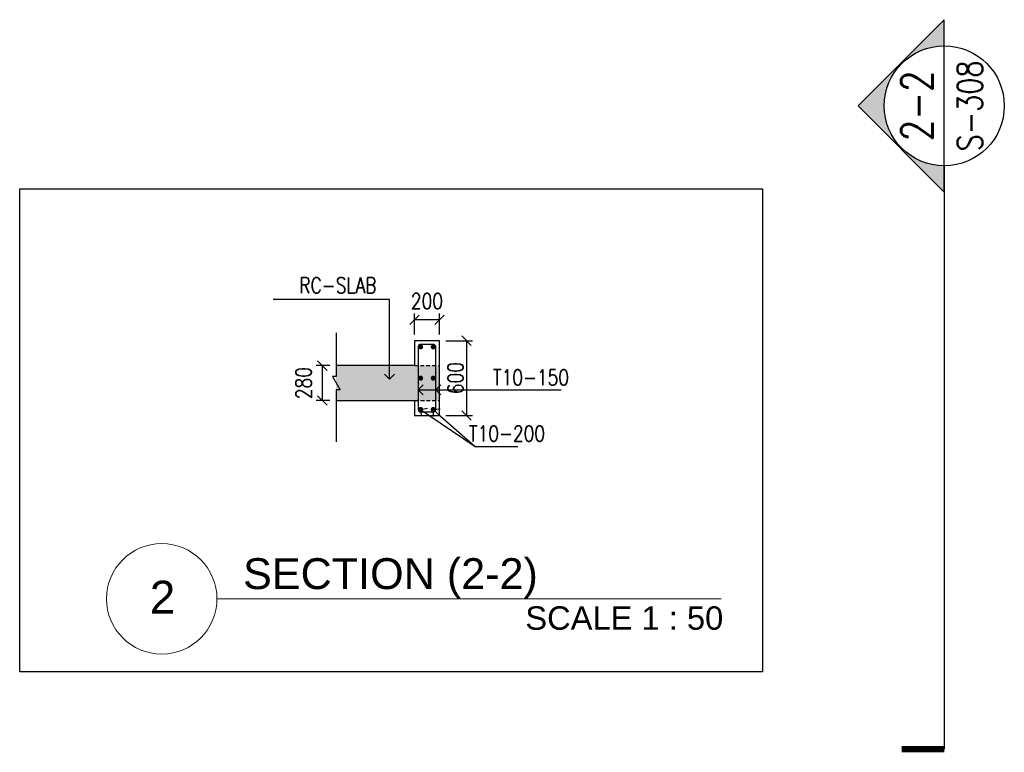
# Model space of a CAD drawing. Header units: inches. Extents: x -1387 to 177467, y -53208 to 11681.
# Tile 6 of 14: x 18618 to 26499, y -34670 to -28805. Entities that reach past the tile are written whole.
import ezdxf
from ezdxf import colors
from ezdxf.entities.mleader import LeaderData, LeaderLine
from ezdxf.enums import TextEntityAlignment as Align
from ezdxf.math import Vec2, Vec3

# ---------------------------------------------------------------- set-up
doc = ezdxf.new("R2010")
doc.units = ezdxf.units.IN
doc.header["$MEASUREMENT"] = 0
doc.linetypes.add('3rd- Floor Framing Plan$0$HIDDEN', pattern=[9.525, 6.35, -3.175])
for name, color, linetype in [('3rd- Floor Framing Plan$0$S-CON-SEC', 2, 'Continuous'), ('3rd- Floor Framing Plan$0$S-DT-DIMS', 7, 'Continuous'), ('3rd- Floor Framing Plan$0$S-DT-LEADER', 43, 'Continuous'), ('3rd- Floor Framing Plan$0$S-DT-TEXT', 91, 'Continuous'), ('3rd- Floor Framing Plan$0$S-RBAR-RING', 153, 'Continuous'), ('3rd- Floor Framing Plan$0$S-RBAR-SEC', 4, 'Continuous'), ('3rd- Floor Framing Plan$0$S-SLAB-EDGE', 3, 'Continuous'), ('3rd- Floor Framing Plan$0$S-SLAB-PATT', 8, 'Continuous'), ('5th- Floor Framing Plan$0$S-SYMBOLES', 40, 'Continuous')]:
    doc.layers.add(name, color=color, linetype=linetype)
doc.layers.add('3rd- Floor Framing Plan$0$S-TEXT-SUB TITLE', color=2, linetype='Continuous', lineweight=9)
doc.styles.add('3rd- Floor Framing Plan$0$APG ROMANS 0.80', font='romans.shx', dxfattribs={"width": 0.8})
doc.styles.add('3rd- Floor Framing Plan$0$Arial', font='arial.ttf', dxfattribs={"width": 0.8})
doc.styles.add('5th- Floor Framing Plan$0$APG ROMANS 0.80', font='romans.shx', dxfattribs={"width": 0.8})
doc.styles.get("Standard").update_dxf_attribs({"font": 'arial.ttf'})
doc.dimstyles.new('3rd- Floor Framing Plan$0$APG-STR-50 DT', dxfattribs={"dimscale": 500, "dimtxt": 0.25, "dimasz": 0.15, "dimexe": 0.1, "dimexo": 0.1, "dimgap": 0.05, "dimtad": 1, "dimdec": 0, "dimrnd": 5, "dimzin": 3, "dimdsep": 46, "dimtxsty": '3rd- Floor Framing Plan$0$APG ROMANS 0.80', "dimblk": '3rd- Floor Framing Plan$0$_Oblique', "dimcen": 0.05, "dimclrd": 256, "dimclre": 256, "dimclrt": 2, "dimadec": 0, "dimazin": 0, "dimtfac": 1, "dimtdec": 0, "dimtofl": 0, "dimtmove": 2, "dimatfit": 3, "dimfxl": 0.35, "dimfxlon": 1, "dimtolj": 1, "dimtzin": 0, "dimarcsym": 0})

# ---------------------------------------------------------------- blocks, each defined once
blk = doc.blocks.new('*U68')
at = {"color": 0}
blk.add_line((0.737, 0), (7.463, 0), dxfattribs=at)
blk.add_circle((0, 0), 0.737, dxfattribs=at)
at = {"style": '3rd- Floor Framing Plan$0$Arial'}
blk.add_attdef('C', (1.085, 0.13), '', height=0.412, dxfattribs=at)
blk.add_attdef('A', text='', height=0.438, dxfattribs=at).set_placement((0.011, 0.022), align=Align.MIDDLE_CENTER)
blk.add_attdef('D', text='', height=0.312, dxfattribs=at).set_placement((7.491, -0.1), align=Align.TOP_RIGHT)
blk = doc.blocks.new('3rd- Floor Framing Plan$0$_Open90')
at = {"color": 0, "linetype": 'ByBlock', "lineweight": -2}
for p, q in [((0, 0), (-1, 0)), ((-0.5, 0.5), (0, 0)), ((0, 0), (-0.5, -0.5))]:
    blk.add_line(p, q, dxfattribs=at)
blk = doc.blocks.new('3rd- Floor Framing Plan$0$_Oblique')
at = {"color": 0, "linetype": 'ByBlock', "lineweight": -2}
blk.add_line((-0.5, -0.5), (0.5, 0.5), dxfattribs=at)
blk = doc.blocks.new('*D72')
at = {"layer": '3rd- Floor Framing Plan$0$S-DT-DIMS', "lineweight": -2, "transparency": 16777216}
for p, q in [((21777.1, -31324.5), (21777.1, -31157.9)), ((21977.3, -31207.9), (21777.1, -31207.9)), ((21977.3, -31324.5), (21977.3, -31157.9))]:
    blk.add_line(p, q, dxfattribs=at)
at = {"layer": 'DEFPOINTS', "color": 0, "transparency": 16777216}
for p in [(21777.1, -31207.9), (21777.1, -31374.5), (21977.3, -31374.5)]:
    blk.add_point(p, dxfattribs=at)
at = {"layer": '3rd- Floor Framing Plan$0$S-DT-DIMS', "lineweight": -2, "transparency": 16777216, "xscale": 75, "yscale": 75, "zscale": 75, "rotation": 180}
blk.add_blockref('3rd- Floor Framing Plan$0$_Oblique', (21777.1, -31207.9), dxfattribs=at)
at = {"layer": '3rd- Floor Framing Plan$0$S-DT-DIMS', "lineweight": -2, "transparency": 16777216, "xscale": 75, "yscale": 75, "zscale": 75}
blk.add_blockref('3rd- Floor Framing Plan$0$_Oblique', (21977.3, -31207.9), dxfattribs=at)
at = {"layer": '3rd- Floor Framing Plan$0$S-DT-DIMS', "color": 2, "transparency": 16777216, "insert": (21877.2, -31057.9), "char_height": 125, "attachment_point": 5, "style": '3rd- Floor Framing Plan$0$APG ROMANS 0.80'}
blk.add_mtext('\\A1;200', dxfattribs=at)
blk = doc.blocks.new('*D73')
at = {"layer": '3rd- Floor Framing Plan$0$S-DT-DIMS', "lineweight": -2, "transparency": 16777216}
for p, q in [((22027.3, -31374.5), (22243.3, -31374.5)), ((22193.3, -31374.5), (22193.3, -31974.5)), ((22027.3, -31974.5), (22243.3, -31974.5))]:
    blk.add_line(p, q, dxfattribs=at)
at = {"layer": 'DEFPOINTS', "color": 0, "transparency": 16777216}
for p in [(21977.3, -31374.5), (21977.3, -31974.5), (22193.3, -31974.5)]:
    blk.add_point(p, dxfattribs=at)
at = {"layer": '3rd- Floor Framing Plan$0$S-DT-DIMS', "lineweight": -2, "transparency": 16777216, "xscale": 75, "yscale": 75, "zscale": 75}
for p, rotation in [((22193.3, -31374.5), 90), ((22193.3, -31974.5), 270)]:
    blk.add_blockref('3rd- Floor Framing Plan$0$_Oblique', p, dxfattribs=dict(at, rotation=rotation))
at = {"layer": '3rd- Floor Framing Plan$0$S-DT-DIMS', "color": 2, "transparency": 16777216, "insert": (22105.8, -31674.5), "char_height": 125, "attachment_point": 5, "rotation": 90, "style": '3rd- Floor Framing Plan$0$APG ROMANS 0.80'}
blk.add_mtext('\\A1;600', dxfattribs=at)
blk = doc.blocks.new('*D74')
at = {"layer": '3rd- Floor Framing Plan$0$S-DT-DIMS', "lineweight": -2, "transparency": 16777216}
for p, q in [((21099.6, -31574.5), (20990.1, -31574.5)), ((21040.1, -31574.5), (21040.1, -31854.5)), ((21099.6, -31854.5), (20990.1, -31854.5))]:
    blk.add_line(p, q, dxfattribs=at)
at = {"layer": 'DEFPOINTS', "color": 0, "transparency": 16777216}
for p in [(21149.6, -31574.5), (21040.1, -31854.5), (21149.6, -31854.5)]:
    blk.add_point(p, dxfattribs=at)
at = {"layer": '3rd- Floor Framing Plan$0$S-DT-DIMS', "lineweight": -2, "transparency": 16777216, "xscale": 75, "yscale": 75, "zscale": 75}
for p, rotation in [((21040.1, -31574.5), 90), ((21040.1, -31854.5), 270)]:
    blk.add_blockref('3rd- Floor Framing Plan$0$_Oblique', p, dxfattribs=dict(at, rotation=rotation))
at = {"layer": '3rd- Floor Framing Plan$0$S-DT-DIMS', "color": 2, "transparency": 16777216, "insert": (20890.1, -31714.5), "char_height": 125, "attachment_point": 5, "rotation": 90, "style": '3rd- Floor Framing Plan$0$APG ROMANS 0.80'}
blk.add_mtext('\\A1;280', dxfattribs=at)
blk = doc.blocks.new('*U76')
blk.add_hatch(color=252).paths.add_polyline_path([(-0.4805, 0.6899), (-1.1704, 0), (-0.961, 0, -1), (0, 0), (0.2094, 0)])
for p, q in [((-1.1704, 0), (-0.4805, 0.6899)), ((-0.4805, 0.6899), (0.2094, 0)), ((-0.961, 0), (-5.6312, 0)), ((-1.1704, 0), (-0.961, 0)), ((-0.961, 0), (0, 0)), ((0, 0), (0.2094, 0))]:
    blk.add_line(p, q)
at = {"const_width": 0.05}
blk.add_lwpolyline([(-5.6312, 0), (-5.6312, 0.3409)], dxfattribs=at)
blk.add_circle((-0.4805, 0), 0.4805)
at = {"color": 0, "style": '5th- Floor Framing Plan$0$APG ROMANS 0.80', "width": 0.8}
for tag, p in [('01', (-0.4805, 0.2199)), ('02', (-0.4805, -0.205))]:
    blk.add_attdef(tag, text='', height=0.25, dxfattribs=at).set_placement(p, align=Align.MIDDLE_CENTER)

msp = doc.modelspace()

# ---------------------------------------------------------------- hatches: boundary and pattern name
at = {"layer": '3rd- Floor Framing Plan$0$S-SLAB-PATT'}
h = msp.add_hatch(color=256, dxfattribs=at)
h.dxf.hatch_style = 1
h.paths.add_polyline_path([(21149.6, -31574.5), (21977.3, -31574.5), (21977.3, -31854.5), (21149.6, -31854.5)])

# ---------------------------------------------------------------- linework, layer by layer
at = {"layer": '3rd- Floor Framing Plan$0$S-CON-SEC', "linetype": '3rd- Floor Framing Plan$0$HIDDEN', "ltscale": 5}
for p, q in [((21777.1, -31574.5), (21977.3, -31574.5)), ((21777.3, -31854.5), (21977.3, -31854.5))]:
    msp.add_line(p, q, dxfattribs=at)
at = {"layer": '3rd- Floor Framing Plan$0$S-CON-SEC', "ltscale": 0.25}
msp.add_lwpolyline([(21149.6, -31312.9), (21149.6, -31660), (21121.6, -31660), (21182.6, -31768.8), (21149.6, -31768.8), (21149.6, -32184)], dxfattribs=at)
at = {"layer": '3rd- Floor Framing Plan$0$S-CON-SEC'}
msp.add_lwpolyline([(21149.6, -31854.5), (21777.3, -31854.5), (21777.3, -31974.5), (21977.3, -31974.5), (21977.3, -31374.5), (21777.1, -31374.5), (21777.1, -31574.5), (21149.6, -31574.5)], dxfattribs=at)
at = {"layer": '3rd- Floor Framing Plan$0$S-RBAR-RING'}
for p, q in [((21807.1, -31424.5), (21807.1, -31924.5)), ((21927.3, -31404.5), (21827.1, -31404.5)), ((21947.3, -31924.5), (21947.3, -31424.5)), ((21827.1, -31944.5), (21927.3, -31944.5))]:
    msp.add_line(p, q, dxfattribs=at)
for centre, start, end in [((21827.1, -31424.5), 90, 180), ((21927.3, -31424.5), 0, 90), ((21827.1, -31924.5), 180, 270), ((21927.3, -31924.5), 270, 0)]:
    msp.add_arc(centre, 20, start, end, dxfattribs=at)
at = {"layer": '3rd- Floor Framing Plan$0$S-RBAR-SEC', "const_width": 20}
for points in [[(21827.1, -31434.5, 1), (21827.1, -31414.5, 1)], [(21927.3, -31434.5, 1), (21927.3, -31414.5, 1)], [(21827.1, -31684.5, 1), (21827.1, -31664.5, 1)], [(21927.3, -31684.5, 1), (21927.3, -31664.5, 1)], [(21827.1, -31934.5, 1), (21827.1, -31914.5, 1)], [(21927.3, -31934.5, 1), (21927.3, -31914.5, 1)]]:
    msp.add_lwpolyline(points, format="xyb", close=True, dxfattribs=at)
at = {"layer": '3rd- Floor Framing Plan$0$S-SLAB-EDGE', "ltscale": 0.01}
msp.add_lwpolyline([(18617.7, -30159.2), (24564.6, -30159.2), (24564.6, -34027), (18617.7, -34027)], close=True, dxfattribs=at)

# ---------------------------------------------------------------- block references
at = {"layer": '3rd- Floor Framing Plan$0$S-TEXT-SUB TITLE', "color": 4, "xscale": 600, "yscale": 600, "zscale": 600}
msp.add_blockref('*U68', (19754.7, -33441.3), dxfattribs=at).add_auto_attribs({'D': 'SCALE 1 : 50', 'A': '2', 'C': 'SECTION (2-2)'})
at = {"layer": '5th- Floor Framing Plan$0$S-SYMBOLES', "color": 4}
ref = msp.add_blockref('*U76', (26018.2, -29013.9, 0), dxfattribs=dict(at, xscale=1000, yscale=1000, zscale=1000, rotation=90))
ref.add_attrib('02', 'S-308', dxfattribs={"layer": '0', "color": 0, "height": 200, "rotation": 90, "style": '5th- Floor Framing Plan$0$APG ROMANS 0.80', "width": 0.8}).set_placement((26223.2, -29494.5, 0), align=Align.MIDDLE_CENTER)
ref.add_attrib('01', '2-2', dxfattribs={"layer": '0', "color": 0, "height": 250, "rotation": 90, "style": '5th- Floor Framing Plan$0$APG ROMANS 0.80', "width": 0.8}).set_placement((25798.3, -29494.5, 0), align=Align.MIDDLE_CENTER)

# ---------------------------------------------------------------- texts
at = {"layer": '3rd- Floor Framing Plan$0$S-DT-TEXT', "style": '3rd- Floor Framing Plan$0$APG ROMANS 0.80', "width": 0.8}
for s, p in [('RC-SLAB', (20856.1, -30993.8)), ('T10-150', (22406, -31731.4)), ('T10-200', (22214.2, -32180.4))]:
    msp.add_text(s, height=125, dxfattribs=at).set_placement(p)

# ---------------------------------------------------------------- dimensions: what is measured, and where the dimension line sits
at = {"layer": '3rd- Floor Framing Plan$0$S-DT-DIMS'}
dim = msp.add_linear_dim(base=(21777.1, -31207.9), p1=(21977.3, -31374.5), p2=(21777.1, -31374.5), dimstyle='3rd- Floor Framing Plan$0$APG-STR-50 DT', dxfattribs=at)
dim.commit()
dim.dimension.update_dxf_attribs({"geometry": '*D72', "text_midpoint": (21877.2, -31057.9)})
for base, p1, p2, picture, middle in [((22193.3, -31974.5), (21977.3, -31374.5), (21977.3, -31974.5), '*D73', (22105.8, -31674.5)), ((21040.1, -31854.5), (21149.6, -31574.5), (21149.6, -31854.5), '*D74', (20890.1, -31714.5))]:
    dim = msp.add_linear_dim(base=base, p1=p1, p2=p2, angle=90, dimstyle='3rd- Floor Framing Plan$0$APG-STR-50 DT', dxfattribs=at)
    dim.commit()
    dim.dimension.update_dxf_attribs({"geometry": picture, "text_midpoint": middle})

# ---------------------------------------------------------------- leaders
at = {"layer": '3rd- Floor Framing Plan$0$S-DT-LEADER'}
ml = msp.add_multileader_mtext('Standard', dxfattribs=at)
ml.set_content('')
ml.set_leader_properties(color=256)
ml.set_arrow_properties(name='3rd- Floor Framing Plan$0$_Open90')
ml.build(insert=Vec2(0, 0))
ml.multileader.update_dxf_attribs({"has_dogleg": 0, "dogleg_length": 0.36, "arrow_head_size": 80, "scale": 500})
ctx = ml.context
ctx.base_point, ctx.scale, ctx.char_height, ctx.arrow_head_size, ctx.landing_gap_size, ctx.plane_origin = Vec3(20646.4, -31043.9), 500, 90, 80, 45, Vec3(21578.6, -31949.8)
ctx.text_align_type = 2
notes = []
notes.append((ctx, [(0, (1, 1, 0), (20826.4, -31043.9), (-1, 0), 180, [(0, [(21578.6, -31683.2), (21578.6, -31043.9)], 0, [])])]))
ctx.mtext, ml.multileader.dxf.content_type = None, 0
ml = msp.add_multileader_mtext('Standard', dxfattribs=at)
ml.set_content('')
ml.set_leader_properties(color=256)
ml.set_arrow_properties(name='3rd- Floor Framing Plan$0$_Open90')
ml.build(insert=Vec2(0, 0))
ml.multileader.update_dxf_attribs({"has_dogleg": 0, "dogleg_length": 0.36, "arrow_head_size": 80, "scale": 500})
ctx = ml.context
ctx.base_point, ctx.scale, ctx.char_height, ctx.arrow_head_size, ctx.landing_gap_size, ctx.plane_origin = Vec3(22912.8, -31769.1), 500, 90, 80, 45, Vec3(22473.9, -30863.2)
notes.append((ctx, [(0, (1, 1, 0), (22732.8, -31769.1), (1, 0), 180, [(0, [(21807.1, -31769.1), (22570.6, -31769.1)], 0, [])])]))
ctx.mtext, ml.multileader.dxf.content_type = None, 0
ml = msp.add_multileader_mtext('Standard', dxfattribs=at)
ml.set_content('')
ml.set_leader_properties(color=256)
ml.set_arrow_properties(name='3rd- Floor Framing Plan$0$_Open90')
ml.build(insert=Vec2(0, 0))
ml.multileader.update_dxf_attribs({"has_dogleg": 0, "dogleg_length": 0.36, "arrow_head_size": 80, "scale": 500})
ctx = ml.context
ctx.base_point, ctx.scale, ctx.char_height, ctx.arrow_head_size, ctx.landing_gap_size, ctx.plane_origin = Vec3(22952.8, -31769.1), 500, 90, 80, 45, Vec3(22614.2, -30863.2)
notes.append((ctx, [(0, (1, 1, 0), (22772.8, -31769.1), (1, 0), 180, [(0, [(21947.3, -31769.1), (22710.9, -31769.1)], 0, [])])]))
ctx.mtext, ml.multileader.dxf.content_type = None, 0
ml = msp.add_multileader_mtext('Standard', dxfattribs=at)
ml.set_content('')
ml.set_leader_properties(color=256)
ml.set_arrow_properties(name='3rd- Floor Framing Plan$0$_Open90')
ml.build(insert=Vec2(0, 0))
ml.multileader.update_dxf_attribs({"has_dogleg": 0, "dogleg_length": 0.36, "arrow_head_size": 80, "scale": 500})
ctx = ml.context
ctx.base_point, ctx.scale, ctx.char_height, ctx.arrow_head_size, ctx.landing_gap_size, ctx.plane_origin = Vec3(22605.7, -32222.2), 500, 90, 80, 45, Vec3(22493.9, -31018.7)
notes.append((ctx, [(0, (1, 1, 0), (22425.7, -32222.2), (1, 0), 180, [(0, [(21827.1, -31924.5), (22263.5, -32222.2)], 0, [])])]))
ctx.mtext, ml.multileader.dxf.content_type = None, 0
ml = msp.add_multileader_mtext('Standard', dxfattribs=at)
ml.set_content('')
ml.set_leader_properties(color=256)
ml.set_arrow_properties(name='3rd- Floor Framing Plan$0$_Open90')
ml.build(insert=Vec2(0, 0))
ml.multileader.update_dxf_attribs({"has_dogleg": 0, "dogleg_length": 0.36, "arrow_head_size": 80, "scale": 500})
ctx = ml.context
ctx.base_point, ctx.scale, ctx.char_height, ctx.arrow_head_size, ctx.landing_gap_size, ctx.plane_origin = Vec3(22605.7, -32222.2), 500, 90, 80, 45, Vec3(22594, -31018.7)
notes.append((ctx, [(0, (1, 1, 0), (22425.7, -32222.2), (1, 0), 180, [(0, [(21927.1, -31924.5), (22263.5, -32222.2)], 0, [])])]))
ctx.mtext, ml.multileader.dxf.content_type = None, 0
for ctx, leaders in notes:
    for number, flags, end, landing, length, lines in leaders:
        leader = LeaderData()
        leader.index, (leader.has_last_leader_line, leader.has_dogleg_vector, leader.attachment_direction) = number, flags
        leader.last_leader_point, leader.dogleg_vector, leader.dogleg_length = Vec3(end), Vec3(landing), length
        for number, points, colour, breaks in lines:
            line = LeaderLine()
            line.index, line.vertices, line.color, line.breaks = number, Vec3.list(points), colors.encode_raw_color(colour), breaks
            leader.lines.append(line)
        ctx.leaders.append(leader)

doc.saveas('drawing.dxf')
